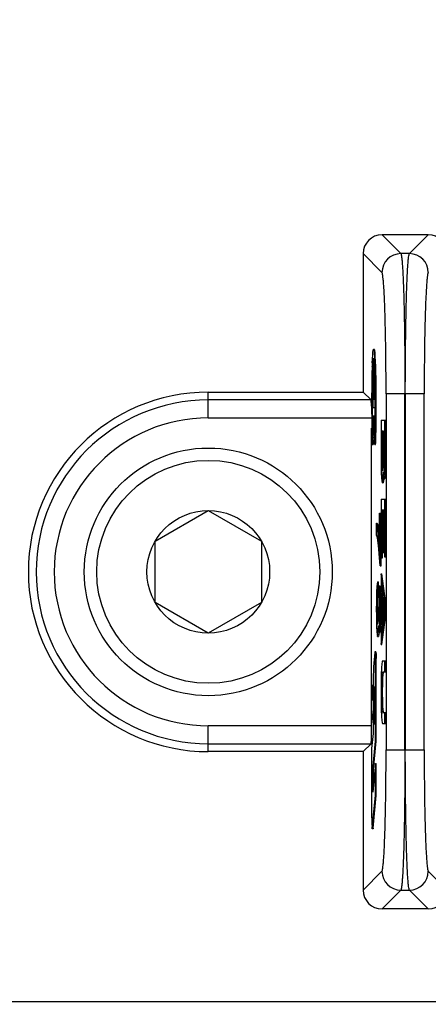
# Model space of a CAD drawing. Header units: inches. Extents: x 0 to 34, y 0 to 22.
# Tile 47 of 55: x 19.834 to 20.061, y 14.812 to 15.359. Entities that reach past the tile are written whole.
import ezdxf

# ---------------------------------------------------------------- set-up
doc = ezdxf.new("R2010")
doc.units = ezdxf.units.IN
doc.header["$LTSCALE"] = 1.87
doc.header["$MEASUREMENT"] = 0
doc.layers.get('0').update_dxf_attribs({"linetype": 'CONTINUOUS'})
doc.layers.add('DIMENSIONS', color=7, linetype='CONTINUOUS')
doc.styles.get("Standard").update_dxf_attribs({"font": 'txt', "width": 0.8})
doc.dimstyles.new('DIMSTYLE_1', dxfattribs={"dimtxt": 0.125, "dimasz": 0.18, "dimexe": 0.125, "dimexo": 0.0625, "dimgap": 0.09, "dimtad": 0, "dimtih": 1, "dimtoh": 1, "dimlfac": 2, "dimzin": 4, "dimdsep": 46, "dimtxsty": 'STANDARD', "dimblk": '_FILLED', "dimblk1": '_FILLED', "dimblk2": '_FILLED', "dimcen": 0.09, "dimadec": 0, "dimazin": 0, "dimtfac": 1, "dimtofl": 0, "dimtmove": 0, "dimatfit": 3, "dimldrblk": '_FILLED', "dimfxl": 1, "dimtolj": 1, "dimtzin": 4, "dimarcsym": 0})

# ---------------------------------------------------------------- blocks, each defined once
blk = doc.blocks.new('*D7')
at = {"layer": 'DIMENSIONS', "color": 2, "linetype": 'CONTINUOUS'}
blk.add_line((20.4866605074, 15.2689173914), (20.4866605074, 16.9108868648), dxfattribs=at)
at = {"layer": 'DIMENSIONS', "color": 2, "linetype": 'CONTINUOUS', "insert": (20.4241605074, 16.9733868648), "char_height": 0.125, "width": 1.625, "attachment_point": 1, "rotation": 90, "line_spacing_factor": 0.9}
blk.add_mtext('2X 80.64{\\Ftxt.shx;\\W1.000000;\\H0.125000; }[3.175]', dxfattribs=at)
blk = doc.blocks.new('_FILLED')
at = {"color": 0, "linetype": 'BYBLOCK'}
blk.add_solid([(0, 0), (-1, 0.1736111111), (-1, -0.1736111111)], dxfattribs=at)

msp = doc.modelspace()

# ---------------------------------------------------------------- linework, layer by layer
at = {"color": 7, "linetype": 'CONTINUOUS'}
for p, q in [((20.0612731, 15.2396270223), (20.0355715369, 15.2396270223)), ((20.0355715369, 15.2396270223), (20.0460380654, 15.2291604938)), ((20.0508065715, 15.2291604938), (20.0612731, 15.2396270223)), ((20.0250869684, 15.2291424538), (20.0250869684, 15.1521270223)), ((20.0355530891, 15.2186763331), (20.0250869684, 15.2291424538)), ((20.0508065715, 15.2291604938), (20.0460380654, 15.2291604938)), ((20.0313528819, 15.1758770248), (20.0308531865, 15.1758770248)), ((20.030158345, 15.1683172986), (20.0303941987, 15.1728399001)), ((20.031222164, 15.1687517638), (20.0308531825, 15.1710763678)), ((20.0314338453, 15.1648034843), (20.0312968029, 15.167635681)), ((20.0320466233, 15.1683452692), (20.0318105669, 15.1728581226)), ((20.0300904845, 15.1664288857), (20.030094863, 15.166561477)), ((20.0302774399, 15.1530770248), (20.0305877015, 15.1621905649)), ((20.0305169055, 15.1665408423), (20.0310166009, 15.1665408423)), ((20.0305877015, 15.1621905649), (20.0305169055, 15.1665408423)), ((20.0305877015, 15.1621905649), (20.0310873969, 15.1621905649)), ((20.0310142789, 15.1665408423), (20.0307429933, 15.1530770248)), ((20.0308397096, 15.1482770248), (20.0311197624, 15.1621759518)), ((20.0311197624, 15.1621759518), (20.0312852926, 15.158942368)), ((20.0315976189, 15.1592947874), (20.0314338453, 15.1648034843)), ((20.0312852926, 15.158942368), (20.031428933, 15.1530770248)), ((19.9390473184, 15.1521270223), (20.0250869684, 15.1521270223)), ((19.9390473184, 15.1377558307), (19.9390473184, 15.1521270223)), ((20.0294642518, 15.1477497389), (20.0250869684, 15.1521270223)), ((20.0302774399, 15.1530770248), (20.0307429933, 15.1530770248)), ((20.031428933, 15.1530770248), (20.0313009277, 15.1530770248)), ((20.0313009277, 15.1530770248), (20.0313009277, 15.1482770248)), ((20.0378286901, 15.1512209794), (20.0378286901, 14.9530366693)), ((20.0590159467, 15.151208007), (20.0378286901, 15.151208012)), ((20.0483132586, 14.9530460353), (20.0483132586, 15.1512080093)), ((20.0485313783, 15.1512080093), (20.0485313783, 14.9530460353)), ((20.0590159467, 14.9530330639), (20.0590159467, 15.1512173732)), ((20.0294642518, 15.1477497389), (19.9390473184, 15.1477497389)), ((20.0300618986, 15.1482770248), (20.0316444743, 15.1482770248)), ((20.0318924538, 15.1495090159), (20.0318967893, 15.1482797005)), ((20.0318967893, 15.1482797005), (20.0318996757, 15.1467857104)), ((20.0300618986, 15.1434770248), (20.0316444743, 15.1434770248)), ((19.9390473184, 15.1377558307), (20.0298012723, 15.1377558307)), ((20.0307694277, 15.1386770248), (20.0300981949, 15.1386770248)), ((20.0307694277, 15.1386770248), (20.0307694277, 15.1280377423)), ((20.031428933, 15.1386770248), (20.0309369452, 15.1386770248)), ((20.0309369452, 15.1280377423), (20.0309369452, 15.1386770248)), ((20.031428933, 15.1386770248), (20.0312316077, 15.1315095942)), ((20.035057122, 15.1365020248), (20.0376507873, 15.1365020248)), ((20.035057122, 15.1365020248), (20.035057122, 15.1151270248)), ((20.0371510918, 15.1151270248), (20.0371510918, 15.1365020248)), ((20.0376507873, 15.1151270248), (20.0376507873, 15.1365020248)), ((20.0298012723, 14.9664982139), (20.0298012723, 15.1320882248)), ((20.0304493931, 15.1320882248), (20.0303417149, 15.1284112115)), ((20.0304493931, 15.1320882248), (20.0309490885, 15.1320882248)), ((20.0305465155, 15.1301676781), (20.0304493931, 15.1320882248)), ((20.0307694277, 15.1280377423), (20.0305465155, 15.1301676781)), ((20.031140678, 15.129872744), (20.0309369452, 15.1280377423)), ((20.0312316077, 15.1315095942), (20.031140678, 15.129872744)), ((20.0360779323, 15.1303145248), (20.0353450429, 15.1303145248)), ((20.0353450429, 15.1156895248), (20.0353450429, 15.1303145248)), ((20.0358447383, 15.1156895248), (20.0358447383, 15.1303145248)), ((20.0360779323, 15.1303145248), (20.0360779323, 15.1156895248)), ((20.0368893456, 15.1303145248), (20.0363135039, 15.1303145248)), ((20.0363135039, 15.1156895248), (20.0363135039, 15.1303145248)), ((20.0368131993, 15.1156895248), (20.0368131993, 15.1303145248)), ((20.0368893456, 15.1303145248), (20.0368893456, 15.1156895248)), ((20.0301801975, 15.1228956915), (20.0302878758, 15.1265727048)), ((20.0305238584, 15.1251215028), (20.0308004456, 15.1231276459)), ((20.0308533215, 15.1230775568), (20.0310837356, 15.1240554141)), ((20.0310837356, 15.1240554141), (20.0312158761, 15.1255836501)), ((20.0314184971, 15.1265727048), (20.0315261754, 15.1228956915)), ((20.0301801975, 15.1228956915), (20.0301748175, 15.1230259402)), ((20.0301801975, 15.1228956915), (20.030679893, 15.1228956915)), ((20.0306854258, 15.1230846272), (20.030679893, 15.1228956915)), ((20.0313528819, 15.1230770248), (20.0308531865, 15.1230770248)), ((20.0315330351, 15.1230620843), (20.0315261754, 15.1228956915)), ((20.0315261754, 15.1228956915), (20.0320258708, 15.1228956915)), ((20.0320258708, 15.1228956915), (20.0320319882, 15.123043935)), ((20.035057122, 15.1151270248), (20.0351094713, 15.1106270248)), ((20.0353450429, 15.1156895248), (20.0358447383, 15.1156895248)), ((20.0353712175, 15.1128770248), (20.0353450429, 15.1156895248)), ((20.0353712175, 15.1128770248), (20.0358709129, 15.1128770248)), ((20.0354497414, 15.1106270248), (20.0353712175, 15.1128770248)), ((20.0358447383, 15.1156895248), (20.0358709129, 15.1128770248)), ((20.0358709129, 15.1128770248), (20.0359494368, 15.1106270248)), ((20.0360517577, 15.1128770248), (20.0359732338, 15.1106270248)), ((20.0360779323, 15.1156895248), (20.0360517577, 15.1128770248)), ((20.0363135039, 15.1156895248), (20.0368131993, 15.1156895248)), ((20.0363396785, 15.1134395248), (20.0363135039, 15.1156895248)), ((20.0363396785, 15.1134395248), (20.036839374, 15.1134395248)), ((20.0363920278, 15.1117520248), (20.0363396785, 15.1134395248)), ((20.036863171, 15.1134395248), (20.0368108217, 15.1117520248)), ((20.0368131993, 15.1156895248), (20.036839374, 15.1134395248)), ((20.036839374, 15.1134395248), (20.0368512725, 15.1130559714)), ((20.0368893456, 15.1156895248), (20.036863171, 15.1134395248)), ((20.0371249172, 15.1123145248), (20.0371510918, 15.1151270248)), ((20.0371510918, 15.1151270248), (20.0376507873, 15.1151270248)), ((20.0376507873, 15.1151270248), (20.0376246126, 15.1123145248)), ((20.0351094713, 15.1106270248), (20.0351879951, 15.1072520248)), ((20.0354497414, 15.1106270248), (20.0359494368, 15.1106270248)), ((20.0355544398, 15.1089395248), (20.0354497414, 15.1106270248)), ((20.0355544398, 15.1089395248), (20.0357638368, 15.1089395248)), ((20.0356591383, 15.1083770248), (20.0355544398, 15.1089395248)), ((20.0357638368, 15.1083770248), (20.0356591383, 15.1083770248)), ((20.0358685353, 15.1089395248), (20.0357638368, 15.1083770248)), ((20.0359732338, 15.1106270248), (20.0358685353, 15.1089395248)), ((20.0359494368, 15.1106270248), (20.0359613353, 15.1104352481)), ((20.0361041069, 15.1050020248), (20.0362088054, 15.1078145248)), ((20.0362088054, 15.1078145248), (20.0362611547, 15.1066895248)), ((20.0363920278, 15.1117520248), (20.0368917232, 15.1117520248)), ((20.0364705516, 15.1106270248), (20.0363920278, 15.1117520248)), ((20.0364705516, 15.1106270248), (20.036653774, 15.1106270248)), ((20.0365490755, 15.1100645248), (20.0364705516, 15.1106270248)), ((20.036653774, 15.1100645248), (20.0365490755, 15.1100645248)), ((20.0367322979, 15.1106270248), (20.036653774, 15.1100645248)), ((20.0368108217, 15.1117520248), (20.0367322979, 15.1106270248)), ((20.0369416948, 15.1066895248), (20.0370463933, 15.1089395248)), ((20.0370463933, 15.1089395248), (20.0371249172, 15.1123145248)), ((20.0370463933, 15.1089395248), (20.0375460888, 15.1089395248)), ((20.0371249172, 15.1123145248), (20.0376246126, 15.1123145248)), ((20.0375460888, 15.1089395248), (20.0374413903, 15.1066895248)), ((20.0376246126, 15.1123145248), (20.0375460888, 15.1089395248)), ((20.0351879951, 15.1072520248), (20.0353188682, 15.1044395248)), ((20.0353188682, 15.1044395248), (20.0354497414, 15.1027520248)), ((20.0354497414, 15.1027520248), (20.0356329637, 15.1016270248)), ((20.0357638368, 15.1016270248), (20.0359470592, 15.1027520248)), ((20.0359470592, 15.1027520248), (20.0361041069, 15.1050020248)), ((20.0359470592, 15.1027520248), (20.0364467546, 15.1027520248)), ((20.0361041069, 15.1050020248), (20.0364182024, 15.1050020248)), ((20.0362611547, 15.1066895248), (20.0364182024, 15.1044395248)), ((20.0364467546, 15.1027520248), (20.0362635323, 15.1016270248)), ((20.0364182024, 15.1044395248), (20.0365490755, 15.1038770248)), ((20.0365253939, 15.1038786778), (20.0364467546, 15.1027520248)), ((20.036653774, 15.1038770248), (20.0367846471, 15.1044395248)), ((20.036653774, 15.1038770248), (20.0371534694, 15.1038770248)), ((20.0367846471, 15.1044395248), (20.0369416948, 15.1066895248)), ((20.0367846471, 15.1044395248), (20.0372843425, 15.1044395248)), ((20.0369416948, 15.1066895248), (20.0374413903, 15.1066895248)), ((20.0372843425, 15.1044395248), (20.0371534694, 15.1038770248)), ((20.0374413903, 15.1066895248), (20.0372843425, 15.1044395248)), ((20.0357638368, 15.1016270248), (20.0362635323, 15.1016270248)), ((20.035057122, 15.0926270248), (20.0376507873, 15.0926270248)), ((20.035057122, 15.0926270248), (20.035057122, 15.0600020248)), ((20.0371510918, 15.0605645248), (20.0371510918, 15.0926270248)), ((20.0376507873, 15.0605645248), (20.0376507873, 15.0926270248)), ((19.9095197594, 15.0691747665), (19.9390473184, 15.0862225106)), ((19.9390473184, 15.0862225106), (19.9685748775, 15.0691747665)), ((20.0359994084, 15.0864395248), (20.0353188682, 15.0864395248)), ((20.0353188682, 15.0600020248), (20.0353188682, 15.0864395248)), ((20.0358185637, 15.0600020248), (20.0358185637, 15.0864395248)), ((20.0359994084, 15.0864395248), (20.0359994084, 15.0628145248)), ((20.0368893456, 15.0864395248), (20.0362611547, 15.0864395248)), ((20.0362611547, 15.0628145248), (20.0362611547, 15.0864395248)), ((20.0367608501, 15.0628145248), (20.0367608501, 15.0864395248)), ((20.0368893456, 15.0864395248), (20.0368893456, 15.0605645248)), ((20.0342718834, 15.0848036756), (20.035033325, 15.0848036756)), ((20.0342718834, 15.0623036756), (20.0342718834, 15.0848036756)), ((20.0345336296, 15.0848036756), (20.0345336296, 15.0555536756)), ((20.035033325, 15.0555536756), (20.035033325, 15.0848036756)), ((20.0324396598, 15.0791786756), (20.0329393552, 15.0791786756)), ((20.0324396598, 15.0724286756), (20.0324396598, 15.0791786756)), ((20.0328584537, 15.0780536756), (20.0324396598, 15.0791786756)), ((20.0328584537, 15.0780536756), (20.0333581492, 15.0780536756)), ((20.0332510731, 15.0752411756), (20.0328584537, 15.0780536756)), ((20.0329393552, 15.0791786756), (20.0333581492, 15.0780536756)), ((20.0332510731, 15.0752411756), (20.0337507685, 15.0752411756)), ((20.0334866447, 15.0729911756), (20.0332510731, 15.0752411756)), ((20.0333581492, 15.0780536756), (20.0337507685, 15.0752411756)), ((20.0337507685, 15.0752411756), (20.0339863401, 15.0729911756)), ((19.9095197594, 15.0350792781), (19.9095197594, 15.0691747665)), ((19.9685748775, 15.0691747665), (19.9685748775, 15.0350792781)), ((20.0324396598, 15.0724286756), (20.0328322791, 15.0713036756)), ((20.0328322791, 15.0713036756), (20.0331463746, 15.0696161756)), ((20.0331463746, 15.0696161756), (20.0334604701, 15.0668036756)), ((20.0334866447, 15.0729911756), (20.0339863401, 15.0729911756)), ((20.0338007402, 15.0696161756), (20.0334866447, 15.0729911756)), ((20.0338007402, 15.0696161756), (20.0343004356, 15.0696161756)), ((20.0342718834, 15.0623036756), (20.0338007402, 15.0696161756)), ((20.0339863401, 15.0729911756), (20.0342718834, 15.0699229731)), ((20.0334604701, 15.0668036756), (20.0338530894, 15.0623036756)), ((20.0338530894, 15.0623036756), (20.034298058, 15.0555536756)), ((20.035057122, 15.0600020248), (20.0358185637, 15.0600020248)), ((20.0359994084, 15.0628145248), (20.0367608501, 15.0628145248)), ((20.0368893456, 15.0605645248), (20.0376507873, 15.0605645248)), ((20.0345336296, 15.0555536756), (20.035033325, 15.0555536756)), ((20.035057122, 15.0510020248), (20.0355568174, 15.0510020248)), ((20.035057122, 15.0510020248), (20.035057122, 15.0448145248)), ((20.0371510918, 15.0346895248), (20.035057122, 15.0510020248)), ((20.0376507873, 15.0346895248), (20.0355568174, 15.0510020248)), ((20.032701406, 15.0437411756), (20.0325705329, 15.0409286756)), ((20.0328322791, 15.0454286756), (20.032701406, 15.0437411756)), ((20.0330155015, 15.0465536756), (20.0328322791, 15.0454286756)), ((20.0331463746, 15.0465536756), (20.03364607, 15.0465536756)), ((20.0331463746, 15.0465536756), (20.0331463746, 15.0398036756)), ((20.03364607, 15.0398036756), (20.03364607, 15.0465536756)), ((20.0339316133, 15.0381161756), (20.0339316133, 15.0443036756)), ((20.0340363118, 15.0443036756), (20.0345360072, 15.0443036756)), ((20.0341671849, 15.0437411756), (20.0340363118, 15.0443036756)), ((20.0341671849, 15.0437411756), (20.0346668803, 15.0437411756)), ((20.0343242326, 15.0414911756), (20.0341671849, 15.0437411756)), ((20.0345360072, 15.0443036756), (20.0346668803, 15.0437411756)), ((20.0346668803, 15.0437411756), (20.034823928, 15.0414911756)), ((20.035057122, 15.0448145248), (20.035685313, 15.0397520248)), ((20.032492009, 15.0375536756), (20.0324396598, 15.0330536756)), ((20.0325705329, 15.0409286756), (20.032492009, 15.0375536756)), ((20.0327537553, 15.0353036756), (20.0328322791, 15.0375536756)), ((20.0328322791, 15.0375536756), (20.0329369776, 15.0392411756)), ((20.0328322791, 15.0375536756), (20.0333319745, 15.0375536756)), ((20.0329369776, 15.0392411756), (20.0330416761, 15.0398036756)), ((20.0329369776, 15.0392411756), (20.033436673, 15.0392411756)), ((20.0331463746, 15.0398036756), (20.03364607, 15.0398036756)), ((20.0333319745, 15.0375536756), (20.0332534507, 15.0353036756)), ((20.033436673, 15.0392411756), (20.0333319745, 15.0375536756)), ((20.0335281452, 15.0397326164), (20.033436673, 15.0392411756)), ((20.0340363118, 15.0381161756), (20.0339316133, 15.0381161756)), ((20.0340363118, 15.0381161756), (20.0341148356, 15.0375536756)), ((20.0341148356, 15.0375536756), (20.0341933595, 15.0364286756)), ((20.0341933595, 15.0364286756), (20.0342457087, 15.0347411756)), ((20.0343242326, 15.0414911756), (20.034823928, 15.0414911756)), ((20.0344289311, 15.0392411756), (20.0343242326, 15.0414911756)), ((20.0344289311, 15.0392411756), (20.0349286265, 15.0392411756)), ((20.034507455, 15.0358661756), (20.0344289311, 15.0392411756)), ((20.034823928, 15.0414911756), (20.0349286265, 15.0392411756)), ((20.0349286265, 15.0392411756), (20.0350071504, 15.0358661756)), ((20.035685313, 15.0397520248), (20.035685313, 15.0228770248)), ((20.0359470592, 15.0240020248), (20.0359470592, 15.0380645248)), ((20.0359470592, 15.0380645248), (20.0367846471, 15.0313145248)), ((19.9390473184, 15.018031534), (19.9095197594, 15.0350792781)), ((19.9685748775, 15.0350792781), (19.9390473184, 15.018031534)), ((20.0324396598, 15.0296786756), (20.0324396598, 15.0330536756)), ((20.0327275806, 15.0324911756), (20.0327537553, 15.0353036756)), ((20.0327275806, 15.0324911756), (20.033227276, 15.0324911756)), ((20.0327275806, 15.0324911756), (20.0327275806, 15.0302411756)), ((20.0327537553, 15.0353036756), (20.0332534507, 15.0353036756)), ((20.0332534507, 15.0353036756), (20.033227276, 15.0324911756)), ((20.033227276, 15.0302411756), (20.033227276, 15.0324911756)), ((20.0334604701, 15.0302411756), (20.0334604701, 15.0324911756)), ((20.0336960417, 15.0324911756), (20.0341957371, 15.0324911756)), ((20.0336960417, 15.0324911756), (20.0336960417, 15.0302411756)), ((20.0341957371, 15.0302411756), (20.0341957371, 15.0324911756)), ((20.0342457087, 15.0347411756), (20.0342718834, 15.0324911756)), ((20.0342718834, 15.0302411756), (20.0342718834, 15.0324911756)), ((20.034507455, 15.0358661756), (20.0350071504, 15.0358661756)), ((20.0345336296, 15.0330536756), (20.034507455, 15.0358661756)), ((20.0345336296, 15.0330536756), (20.035033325, 15.0330536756)), ((20.0345336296, 15.0330536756), (20.0345336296, 15.0296786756)), ((20.0350071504, 15.0358661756), (20.035033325, 15.0330536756)), ((20.035033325, 15.0296786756), (20.035033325, 15.0330536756)), ((20.0367846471, 15.0313145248), (20.0359470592, 15.0240020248)), ((20.0364467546, 15.0283645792), (20.0364467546, 15.0340375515)), ((20.0371510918, 15.0346895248), (20.0376507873, 15.0346895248)), ((20.0371510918, 15.0279395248), (20.0371510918, 15.0346895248)), ((20.0376507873, 15.0279395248), (20.0376507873, 15.0346895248)), ((20.0324396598, 15.0296786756), (20.032492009, 15.0251786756)), ((20.032492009, 15.0251786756), (20.0325705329, 15.0218036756)), ((20.0327275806, 15.0302411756), (20.033227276, 15.0302411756)), ((20.0327537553, 15.0274286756), (20.0327275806, 15.0302411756)), ((20.0327537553, 15.0274286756), (20.0332534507, 15.0274286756)), ((20.0328322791, 15.0251786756), (20.0327537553, 15.0274286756)), ((20.0328322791, 15.0251786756), (20.0333319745, 15.0251786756)), ((20.0329369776, 15.0234911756), (20.0328322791, 15.0251786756)), ((20.033227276, 15.0302411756), (20.0332534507, 15.0274286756)), ((20.0333557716, 15.0251786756), (20.0332510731, 15.0234911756)), ((20.0332534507, 15.0274286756), (20.0333319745, 15.0251786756)), ((20.0333319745, 15.0251786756), (20.0333438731, 15.0249868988)), ((20.0334342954, 15.0274286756), (20.0333557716, 15.0251786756)), ((20.0334604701, 15.0302411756), (20.0334342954, 15.0274286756)), ((20.0336960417, 15.0302411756), (20.0341957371, 15.0302411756)), ((20.0337222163, 15.0279911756), (20.0336960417, 15.0302411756)), ((20.0337222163, 15.0279911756), (20.0342219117, 15.0279911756)), ((20.0337745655, 15.0263036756), (20.0337222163, 15.0279911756)), ((20.0337745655, 15.0263036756), (20.0342742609, 15.0263036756)), ((20.0338530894, 15.0251786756), (20.0337745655, 15.0263036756)), ((20.0338530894, 15.0251786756), (20.0340363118, 15.0251786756)), ((20.0339316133, 15.0246161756), (20.0338530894, 15.0251786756)), ((20.0341148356, 15.0251786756), (20.0340363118, 15.0246161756)), ((20.0341933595, 15.0263036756), (20.0341148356, 15.0251786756)), ((20.0342457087, 15.0279911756), (20.0341933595, 15.0263036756)), ((20.0341957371, 15.0302411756), (20.0342219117, 15.0279911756)), ((20.0342219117, 15.0279911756), (20.0342338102, 15.0276076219)), ((20.0342718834, 15.0302411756), (20.0342457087, 15.0279911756)), ((20.0344289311, 15.0234911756), (20.034507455, 15.0268661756)), ((20.034507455, 15.0268661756), (20.0345336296, 15.0296786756)), ((20.034507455, 15.0268661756), (20.0350071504, 15.0268661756)), ((20.0345336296, 15.0296786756), (20.035033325, 15.0296786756)), ((20.0350071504, 15.0268661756), (20.0349286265, 15.0234911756)), ((20.035033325, 15.0296786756), (20.0350071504, 15.0268661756)), ((20.035057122, 15.0116270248), (20.0371510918, 15.0279395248)), ((20.0355568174, 15.0116270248), (20.0376507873, 15.0279395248)), ((20.0371510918, 15.0279395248), (20.0376507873, 15.0279395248)), ((20.0325705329, 15.0218036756), (20.032701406, 15.0189911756)), ((20.0329369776, 15.0234911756), (20.0331463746, 15.0234911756)), ((20.0330416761, 15.0229286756), (20.0329369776, 15.0234911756)), ((20.0330416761, 15.0229286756), (20.0331463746, 15.0229286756)), ((20.0332510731, 15.0234911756), (20.0331463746, 15.0229286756)), ((20.0334866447, 15.0195536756), (20.0335913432, 15.0223661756)), ((20.0335913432, 15.0223661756), (20.0336436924, 15.0212411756)), ((20.0336436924, 15.0212411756), (20.0338007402, 15.0189911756)), ((20.0339316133, 15.0246161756), (20.0340363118, 15.0246161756)), ((20.0341671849, 15.0189911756), (20.0343242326, 15.0212411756)), ((20.0343242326, 15.0212411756), (20.0344289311, 15.0234911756)), ((20.0343242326, 15.0212411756), (20.034823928, 15.0212411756)), ((20.0344289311, 15.0234911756), (20.0349286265, 15.0234911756)), ((20.034823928, 15.0212411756), (20.0346668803, 15.0189911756)), ((20.0349286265, 15.0234911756), (20.034823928, 15.0212411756)), ((20.035685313, 15.0228770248), (20.035057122, 15.0178145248)), ((20.032701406, 15.0189911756), (20.0328322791, 15.0173036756)), ((20.0328322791, 15.0173036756), (20.0330155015, 15.0161786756)), ((20.0331463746, 15.0161786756), (20.0333295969, 15.0173036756)), ((20.0331463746, 15.0161786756), (20.03364607, 15.0161786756)), ((20.0333295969, 15.0173036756), (20.0334866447, 15.0195536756)), ((20.0333295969, 15.0173036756), (20.0338292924, 15.0173036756)), ((20.0334866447, 15.0195536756), (20.0338007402, 15.0195536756)), ((20.0338292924, 15.0173036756), (20.03364607, 15.0161786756)), ((20.0338007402, 15.0189911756), (20.0339316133, 15.0184286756)), ((20.0339084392, 15.018437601), (20.0338292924, 15.0173036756)), ((20.0340363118, 15.0184286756), (20.0341671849, 15.0189911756)), ((20.0340363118, 15.0184286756), (20.0345360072, 15.0184286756)), ((20.0341671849, 15.0189911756), (20.0346668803, 15.0189911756)), ((20.0346668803, 15.0189911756), (20.0345360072, 15.0184286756)), ((20.035057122, 15.0178145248), (20.035057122, 15.0116270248)), ((20.035057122, 15.0116270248), (20.0355568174, 15.0116270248)), ((20.0315654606, 15.007228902), (20.0308082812, 14.9993322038)), ((20.0315986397, 15.0075044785), (20.0315654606, 15.007228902)), ((20.0316551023, 15.0076801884), (20.0315986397, 15.0075044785)), ((20.0321545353, 15.0076804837), (20.0316548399, 15.0076804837)), ((20.0321547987, 15.0076801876), (20.0323178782, 15.0060364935)), ((20.0323178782, 15.0060364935), (20.0323822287, 15.0038672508)), ((20.0308082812, 14.9993322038), (20.030636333, 14.9922957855)), ((20.0319161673, 15.0001924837), (20.0324158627, 15.0001924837)), ((20.0319161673, 14.9578892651), (20.0319161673, 15.0001924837)), ((20.0324158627, 14.9578892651), (20.0324158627, 15.0001924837)), ((20.0353188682, 14.9986895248), (20.0351618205, 14.9947520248)), ((20.0355020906, 15.0009395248), (20.0353188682, 14.9986895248)), ((20.035685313, 15.0020645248), (20.0355020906, 15.0009395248)), ((20.0358685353, 15.0026270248), (20.035685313, 15.0020645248)), ((20.0358685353, 15.0026270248), (20.0376507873, 15.0026270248)), ((20.0371510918, 14.9964395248), (20.0371510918, 15.0026270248)), ((20.0376507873, 14.9964395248), (20.0376507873, 15.0026270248)), ((20.0351618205, 14.9947520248), (20.0350832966, 14.9913770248)), ((20.0353450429, 14.9908145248), (20.0354235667, 14.9930645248)), ((20.0354235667, 14.9930645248), (20.0355282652, 14.9947520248)), ((20.0354235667, 14.9930645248), (20.0359232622, 14.9930645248)), ((20.0355282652, 14.9947520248), (20.0356591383, 14.9958770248)), ((20.0355282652, 14.9947520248), (20.0360279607, 14.9947520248)), ((20.0356591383, 14.9958770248), (20.0358423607, 14.9964395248)), ((20.0356591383, 14.9958770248), (20.0361588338, 14.9958770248)), ((20.0358423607, 14.9964395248), (20.0376507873, 14.9964395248)), ((20.0359232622, 14.9930645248), (20.0358447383, 14.9908145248)), ((20.0360279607, 14.9947520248), (20.0359232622, 14.9930645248)), ((20.0361588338, 14.9958770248), (20.0360279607, 14.9947520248)), ((20.0362941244, 14.9962923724), (20.0361588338, 14.9958770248)), ((20.0298221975, 14.9890482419), (20.0303218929, 14.9890482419)), ((20.0298221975, 14.9890482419), (20.0298221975, 14.9757013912)), ((20.030636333, 14.9805575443), (20.0298221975, 14.9890482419)), ((20.030636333, 14.9857689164), (20.0303218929, 14.9890482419)), ((20.030636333, 14.9922957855), (20.030636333, 14.9805575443)), ((20.0311187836, 14.9850231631), (20.0314337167, 14.9883076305)), ((20.0314337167, 14.9883076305), (20.0314337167, 14.9705826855)), ((20.0350832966, 14.9913770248), (20.035057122, 14.9874395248)), ((20.035057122, 14.9874395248), (20.035057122, 14.9829395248)), ((20.0353188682, 14.9880020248), (20.0353450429, 14.9908145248)), ((20.0353188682, 14.9880020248), (20.0358185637, 14.9880020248)), ((20.0353188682, 14.9823770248), (20.0353188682, 14.9880020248)), ((20.0353450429, 14.9908145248), (20.0358447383, 14.9908145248)), ((20.0358447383, 14.9908145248), (20.0358185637, 14.9880020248)), ((20.0358185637, 14.9823770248), (20.0358185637, 14.9880020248)), ((20.0311187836, 14.9850231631), (20.0314337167, 14.9850231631)), ((20.0311187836, 14.9672982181), (20.0311187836, 14.9850231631)), ((20.035057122, 14.9829395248), (20.0350832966, 14.9790020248)), ((20.0353188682, 14.9823770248), (20.0358185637, 14.9823770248)), ((20.0353450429, 14.9795645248), (20.0353188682, 14.9823770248)), ((20.0358185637, 14.9823770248), (20.0358447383, 14.9795645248)), ((20.0350832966, 14.9790020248), (20.0351618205, 14.9756270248)), ((20.0353450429, 14.9795645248), (20.0358447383, 14.9795645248)), ((20.0354235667, 14.9773145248), (20.0353450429, 14.9795645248)), ((20.0354235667, 14.9773145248), (20.0359232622, 14.9773145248)), ((20.0355282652, 14.9756270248), (20.0354235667, 14.9773145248)), ((20.0358447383, 14.9795645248), (20.0359232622, 14.9773145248)), ((20.0359232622, 14.9773145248), (20.0360279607, 14.9756270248)), ((20.0298221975, 14.9757013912), (20.030636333, 14.9672106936)), ((20.0314337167, 14.9705826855), (20.0311187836, 14.9672982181)), ((20.0351618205, 14.9756270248), (20.0353188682, 14.9716895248)), ((20.0353188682, 14.9716895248), (20.0355020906, 14.9694395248)), ((20.0355282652, 14.9756270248), (20.0360279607, 14.9756270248)), ((20.0356591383, 14.9745020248), (20.0355282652, 14.9756270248)), ((20.0356591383, 14.9745020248), (20.0361588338, 14.9745020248)), ((20.0358423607, 14.9739395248), (20.0356591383, 14.9745020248)), ((20.0358423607, 14.9739395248), (20.0376507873, 14.9739395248)), ((20.0360279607, 14.9756270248), (20.0361588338, 14.9745020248)), ((20.0361588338, 14.9745020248), (20.0362941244, 14.9740866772)), ((20.0371510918, 14.9677520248), (20.0371510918, 14.9739395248)), ((20.0376507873, 14.9677520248), (20.0376507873, 14.9739395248)), ((20.0298012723, 14.9664982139), (19.9390473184, 14.9664982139)), ((19.9390473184, 14.9521270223), (19.9390473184, 14.9664982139)), ((20.030636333, 14.9672106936), (20.030636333, 14.9622666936)), ((20.0355020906, 14.9694395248), (20.035685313, 14.9683145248)), ((20.035685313, 14.9683145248), (20.0358685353, 14.9677520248)), ((20.0358685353, 14.9677520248), (20.0376507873, 14.9677520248)), ((20.030636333, 14.9622666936), (20.0298221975, 14.953775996)), ((19.9390473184, 14.9565043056), (20.0294642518, 14.9565043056)), ((20.0250869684, 14.9521270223), (20.0294642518, 14.9565043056)), ((20.0304034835, 14.9421133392), (20.0319161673, 14.9578892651)), ((20.030903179, 14.9421133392), (20.0324158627, 14.9578892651)), ((20.0319161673, 14.9578892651), (20.0324158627, 14.9578892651)), ((20.0250869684, 14.9521270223), (19.9390473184, 14.9521270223)), ((20.0250869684, 14.9521270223), (20.0250869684, 14.8751115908)), ((20.0298221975, 14.953775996), (20.0298221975, 14.916573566)), ((20.0378286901, 14.9530460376), (20.0590159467, 14.9530460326)), ((20.0319161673, 14.945425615), (20.0304034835, 14.9296496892)), ((20.0319161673, 14.945425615), (20.0324158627, 14.945425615)), ((20.0319161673, 14.92770067), (20.0319161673, 14.945425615)), ((20.0324158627, 14.92770067), (20.0324158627, 14.945425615)), ((20.0304034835, 14.9421133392), (20.030903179, 14.9421133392)), ((20.0304034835, 14.9296496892), (20.0304034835, 14.9421133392)), ((20.030903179, 14.9348610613), (20.030903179, 14.9421133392)), ((20.0301734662, 14.9095258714), (20.0319161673, 14.92770067)), ((20.0306731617, 14.9095258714), (20.0324158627, 14.92770067)), ((20.0319161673, 14.92770067), (20.0324158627, 14.92770067)), ((20.0298558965, 14.9128923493), (20.0300743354, 14.909078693)), ((20.0300836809, 14.9090738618), (20.0301734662, 14.9095258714)), ((20.0305836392, 14.909073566), (20.0300839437, 14.909073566)), ((20.0301734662, 14.9095258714), (20.0306731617, 14.9095258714)), ((20.0306731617, 14.9095258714), (20.0305833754, 14.9090738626)), ((20.0250869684, 14.8751115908), (20.0355530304, 14.8855776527)), ((20.061291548, 14.8855777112), (20.0717576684, 14.8751115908)), ((20.0460380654, 14.8750935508), (20.0355715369, 14.8646270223)), ((20.0460380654, 14.8750935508), (20.0508065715, 14.8750935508)), ((20.0612731, 14.8646270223), (20.0508065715, 14.8750935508)), ((20.0612731, 14.8646270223), (20.0355715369, 14.8646270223))]:
    msp.add_line(p, q, dxfattribs=at)
at = {"color": 40, "linetype": 'CONTINUOUS'}
msp.add_line((21.1539370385, 14.8129852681), (19.8252287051, 14.8129852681), dxfattribs=at)
at = {"color": 7, "linetype": 'CONTINUOUS'}
for radius in [0.0688976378, 0.062007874, 0.0340954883]:
    msp.add_circle((19.9390473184, 15.0521270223), radius, dxfattribs=at)
for centre, radius, start, end in [((20.0460534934, 15.2186604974), 0.0105000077, 90.0841865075, 179.9158142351), ((20.0507911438, 15.2186604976), 0.0105000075, 0.0841856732, 89.9158152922), ((20.3173719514, 15.1570539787), 0.2874343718, 177.754249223, 178.1044754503), ((20.1468330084, 15.1607278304), 0.1166281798, 176.5961811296, 177.2483745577), ((20.1432357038, 15.160957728), 0.1125247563, 176.5857345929, 177.1483038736), ((20.1012020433, 15.1634956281), 0.0704145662, 175.7032673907, 176.6102140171), ((19.9664262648, 15.1638821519), 0.0649786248, 3.6658318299, 4.2978753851), ((19.9457115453, 15.1625304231), 0.0857373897, 3.4137132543, 3.6822192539), ((19.7359848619, 15.1567581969), 0.2957891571, 1.8770031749, 2.1867618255), ((19.6887358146, 15.1550740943), 0.3435672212, 1.5564178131, 2.2137488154), ((20.5812120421, 15.1497507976), 0.551377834, 178.705307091, 178.9551775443), ((20.4940891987, 15.1517278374), 0.4642325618, 178.4392210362, 178.7062966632), ((20.4043862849, 15.154185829), 0.3744959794, 178.1265473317, 178.4413337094), ((20.3732711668, 15.1519603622), 0.3432407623, 178.1318686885, 178.7710080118), ((20.2712405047, 15.1552763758), 0.2411562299, 177.73069795, 178.1290476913), ((20.2036545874, 15.1579678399), 0.1735167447, 177.2387969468, 177.7350538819), ((20.2273098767, 15.1551704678), 0.197137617, 177.6046898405, 177.9855578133), ((19.5929427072, 15.1522150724), 0.438903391, 0.9936262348, 1.8581371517), ((19.5104477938, 15.1503223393), 0.5219185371, 1.0452121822, 1.5462601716), ((20.7206183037, 15.1473271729), 0.6908051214, 178.9650303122, 179.3819397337), ((20.5308548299, 15.1483591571), 0.500865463, 178.7457873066, 179.2406306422), ((20.4354980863, 15.1490747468), 0.4054170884, 178.5796591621, 179.0554662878), ((20.3074140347, 15.1523676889), 0.2772907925, 177.9886008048, 178.6038551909), ((19.5041359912, 15.1478907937), 0.5275848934, 0.7685047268, 1.2385714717), ((19.3681392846, 15.1477178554), 0.6637512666, 0.6115258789, 1.0452621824), ((19.3427389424, 15.1473429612), 0.6896538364, 0.6211432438, 1.038536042), ((19.9390473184, 15.0521270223), 0.1, 90, 270), ((20.8442824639, 15.1460672), 0.8144758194, 179.5053539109, 179.7596424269), ((20.7977462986, 15.1464538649), 0.7679380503, 179.3788598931, 179.5042272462), ((20.696236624, 15.1461742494), 0.6662620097, 179.4380194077, 179.6401121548), ((20.6443730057, 15.1466859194), 0.6143958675, 179.2249056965, 179.4382948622), ((20.591835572, 15.1464467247), 0.5617766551, 179.0503133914, 179.8133267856), ((19.420851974, 15.146730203), 0.6108769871, 0.5960512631, 0.7725787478), ((19.3694650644, 15.1462036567), 0.6622665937, 0.3568059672, 0.5953545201), ((19.2560545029, 15.1463748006), 0.7758440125, 0.4287815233, 0.622359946), ((19.2094641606, 15.1460234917), 0.8224356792, 0.2428231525, 0.4289651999), ((19.2649255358, 15.1464582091), 0.767472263, 0.4952929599, 0.6242146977), ((19.2181405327, 15.1460689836), 0.8142588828, 0.2431250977, 0.4942222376), ((19.9390473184, 15.0521270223), 0.0956227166, 90, 270), ((20.885111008, 15.1458756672), 0.855304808, 179.758285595, 180.122304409), ((20.7472016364, 15.1458773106), 0.7172279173, 179.83472268, 180.219701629), ((20.7349697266, 15.1459229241), 0.7049959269, 179.6394595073, 179.8355621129), ((20.7479189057, 15.1458773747), 0.7174454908, 179.8081058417, 180.1917456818), ((19.3282272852, 15.1459306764), 0.7035052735, 0.1915610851, 0.3581229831), ((19.3145738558, 15.1458779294), 0.7171588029, 359.807752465, 0.1921281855), ((19.1763728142, 15.1458724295), 0.8555273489, 359.8390016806, 0.0611636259), ((19.178923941, 15.1458840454), 0.8534759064, 0.0613853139, 0.2443689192), ((19.1753557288, 15.1458727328), 0.8570441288, 359.8807068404, 0.0618860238), ((20.8729267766, 15.1458417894), 0.8431205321, 180.1217696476, 180.3049455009), ((20.8424662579, 15.1456719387), 0.8126595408, 180.3044005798, 180.4934135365), ((20.7273875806, 15.1457949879), 0.6974136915, 180.2191803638, 180.4168649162), ((20.6838293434, 15.1454702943), 0.653854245, 180.4161838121, 180.6209369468), ((20.636094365, 15.1456595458), 0.6060363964, 180.2063399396, 180.660154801), ((19.3742153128, 15.1455019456), 0.6575160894, 359.404193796, 359.5808528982), ((19.3326806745, 15.145807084), 0.6990518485, 359.5807474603, 359.8085794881), ((19.2068938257, 15.1457618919), 0.8250061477, 359.5071056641, 359.8407222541), ((19.2043232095, 15.1457822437), 0.8280765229, 359.5110908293, 359.8827948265), ((19.9390473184, 15.0521270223), 0.0856288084, 90, 270), ((20.7866505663, 15.1451833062), 0.756841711, 180.4928114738, 180.689693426), ((20.7179194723, 15.1443519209), 0.688105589, 180.6893603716, 180.8996687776), ((20.6269273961, 15.1448498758), 0.5969489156, 180.6205793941, 180.8386372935), ((20.5342461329, 15.143458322), 0.5042572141, 180.8346741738, 181.3188073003), ((20.6310655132, 15.1448981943), 0.6005876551, 180.5940649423, 180.8368226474), ((20.5142396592, 15.1430693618), 0.483747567, 180.8223230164, 181.301111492), ((19.6019576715, 15.1420400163), 0.4297471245, 358.3857588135, 359.2056816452), ((19.4314828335, 15.1448934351), 0.6002453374, 359.1589237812, 359.4054324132), ((19.3682865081, 15.1440391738), 0.6636039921, 358.8867956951, 359.3154647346), ((19.2751293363, 15.145183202), 0.7567681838, 359.3131186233, 359.5064750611), ((19.394428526, 15.1436369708), 0.6379587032, 358.878727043, 359.3246758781), ((19.2749395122, 15.1451906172), 0.7574577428, 359.3136927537, 359.5102616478), ((20.6398276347, 15.1431161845), 0.6100039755, 180.898783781, 181.1284620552), ((20.5504552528, 15.1413460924), 0.5206140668, 181.1274011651, 181.379593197), ((20.404220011, 15.1405714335), 0.374199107, 181.3351129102, 181.6255109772), ((20.3295768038, 15.1384408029), 0.2995254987, 181.6231407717, 181.9601193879), ((19.7285331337, 15.1385497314), 0.3031235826, 358.0758191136, 358.3712529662), ((19.5389224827, 15.1407774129), 0.492936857, 358.3662414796, 358.8805253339), ((19.5094602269, 15.1413974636), 0.5229052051, 358.6258899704, 358.8774190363), ((20.4633226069, 15.1392423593), 0.4334560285, 181.3788916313, 181.6590532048), ((20.3791988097, 15.1367929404), 0.3492965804, 181.6569455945, 181.9807275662), ((20.1755201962, 15.1344128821), 0.1453024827, 182.3672565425, 182.8682411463), ((20.1291616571, 15.1320761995), 0.0988850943, 182.860126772, 183.4953200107), ((20.0915289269, 15.1297601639), 0.0611811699, 183.4790510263, 184.3482496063), ((19.8034385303, 15.1360016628), 0.2281748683, 357.6316700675, 358.0837376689), ((19.7622788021, 15.1340260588), 0.2694773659, 357.6682163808, 358.02445232), ((19.6814317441, 15.1368250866), 0.3503728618, 358.0227638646, 358.3478764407), ((19.7631908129, 15.1340110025), 0.2690647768, 357.6639796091, 358.0250711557), ((19.6817996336, 15.1368292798), 0.3505047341, 358.0231609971, 358.3484592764), ((19.5967935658, 15.1392967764), 0.4355466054, 358.3462852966, 358.6266517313), ((19.8641994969, 15.0006067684), 0.1682143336, 0.5151382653, 1.1106281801), ((19.82457278, 15.0002031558), 0.207843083, 359.9970580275, 0.5281836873), ((20.2275164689, 14.9165425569), 0.1976942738, 179.9910129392, 181.0579637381), ((20.0460534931, 14.885593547), 0.0105000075, 180.0841856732, 269.9158152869), ((20.0507911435, 14.8855935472), 0.0105000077, 270.0841865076, 359.9158142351)]:
    msp.add_arc(centre, radius, start, end, dxfattribs=at)
for centre, major_axis, ratio, start_param, end_param in [((20.0355843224, 15.2291296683), (0.0074272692, -0.0074272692), 0.998782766, 2.3568034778, 3.9263818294), ((20.0612603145, 15.2291296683), (0.0074272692, 0.0074272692), 0.998782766, -0.7847891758, 0.7847891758), ((20.0294520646, 15.1377558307), (-0, 0.01), 0.0349207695, -0.8545314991, -0.034906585), ((20.0294520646, 14.9664982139), (0, 0.01), 0.0349207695, 3.1764992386, 4.7123889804), ((20.0355843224, 14.8751243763), (0.0074272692, 0.0074272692), 0.998782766, 2.3568034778, 3.9263818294), ((20.0612603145, 14.8751243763), (-0.0074272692, 0.0074272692), 0.998782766, 2.3568034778, 3.9263818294)]:
    msp.add_ellipse(centre, major_axis=major_axis, ratio=ratio, start_param=start_param, end_param=end_param, dxfattribs=at)
for points, knots in [([(20.0460380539, 15.2291604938), (20.0461820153, 15.2289941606), (20.0463081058, 15.2282937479), (20.046539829, 15.2269935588), (20.0467294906, 15.224946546), (20.0469394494, 15.2222480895), (20.0471343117, 15.2188853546), (20.0474033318, 15.2131949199), (20.0476892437, 15.2047269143), (20.0479595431, 15.1931741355), (20.0481610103, 15.1800772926), (20.0482853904, 15.1659155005), (20.0483132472, 15.1561709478), (20.0483132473, 15.1512080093)], [0, 0, 0, 0, 0.0084550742, 0.0257550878, 0.0519390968, 0.0868111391, 0.1300489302, 0.1812990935, 0.3058126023, 0.4556655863, 0.6254646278, 0.8092470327, 1, 1, 1, 1]), ([(20.0485313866, 15.1512080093), (20.0485313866, 15.1561732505), (20.0485592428, 15.1659180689), (20.048683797, 15.180085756), (20.0488851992, 15.1931890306), (20.0491558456, 15.2047446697), (20.0494420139, 15.2132079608), (20.0497106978, 15.2188902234), (20.049905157, 15.2222497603), (20.0501153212, 15.2249472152), (20.0503048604, 15.2269940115), (20.0505365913, 15.2282942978), (20.0506628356, 15.2289944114), (20.05080658, 15.2291604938)], [0, 0, 0, 0, 0.1908414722, 0.3745455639, 0.5445610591, 0.6945230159, 0.8188212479, 0.8699970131, 0.9132101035, 0.9480577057, 0.9742527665, 0.9915576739, 1, 1, 1, 1]), ([(20.0378286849, 15.1512209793), (20.037828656, 15.1555162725), (20.0378007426, 15.1639498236), (20.0376762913, 15.1762060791), (20.0374747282, 15.1875402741), (20.0372044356, 15.1975377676), (20.036918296, 15.2048654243), (20.036649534, 15.2097888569), (20.0364540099, 15.2126986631), (20.0362457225, 15.2150326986), (20.0360517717, 15.2168057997), (20.0358278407, 15.2179288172), (20.0356904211, 15.2185395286), (20.0355530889, 15.2186761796)], [0, 0, 0, 0, 0.1907019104, 0.3744301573, 0.5441768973, 0.6939849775, 0.818466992, 0.8697093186, 0.9129469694, 0.9478295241, 0.97404053, 0.991398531, 1, 1, 1, 1]), ([(20.0612916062, 15.2186765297), (20.0611544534, 15.2185401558), (20.0610169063, 15.2179297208), (20.0607929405, 15.216806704), (20.0605991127, 15.2150337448), (20.0603906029, 15.2127005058), (20.0601954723, 15.2097933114), (20.0599270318, 15.2048766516), (20.0596406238, 15.1975525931), (20.0593699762, 15.1875519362), (20.0591684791, 15.1762113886), (20.0590438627, 15.1639492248), (20.0590159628, 15.1555149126), (20.059015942, 15.1512173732)], [0, 0, 0, 0, 0.0085866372, 0.0259478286, 0.0521686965, 0.0870260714, 0.1302386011, 0.1814066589, 0.3056742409, 0.4555927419, 0.6255581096, 0.8092095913, 1, 1, 1, 1]), ([(20.0303941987, 15.1728399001), (20.0304256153, 15.1732788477), (20.030486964, 15.1740187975), (20.0305903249, 15.1750224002), (20.0306958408, 15.1755097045), (20.0307776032, 15.1758767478), (20.0308531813, 15.1758767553)], [0, 0, 0, 0, 0.4267814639, 0.7367438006, 0.926704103, 1, 1, 1, 1]), ([(20.0308531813, 15.1758767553), (20.03090673, 15.1758767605), (20.0309878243, 15.1756440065), (20.0310634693, 15.1753048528), (20.0311556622, 15.1746422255), (20.031285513, 15.1733313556), (20.0314304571, 15.1710896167), (20.0315160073, 15.1691574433), (20.0315586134, 15.1680446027)], [0, 0, 0, 0, 0.0203411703, 0.0703204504, 0.1515129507, 0.2636923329, 0.5769629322, 1, 1, 1, 1]), ([(20.0318105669, 15.1728581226), (20.0317792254, 15.1732944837), (20.031718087, 15.1740300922), (20.0316148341, 15.1750275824), (20.0315099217, 15.1755122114), (20.0314280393, 15.1758767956), (20.0313528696, 15.1758767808)], [0, 0, 0, 0, 0.426784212, 0.7367269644, 0.9266690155, 1, 1, 1, 1]), ([(20.0308531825, 15.1710763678), (20.0307708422, 15.1710763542), (20.0307083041, 15.1706498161), (20.0305919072, 15.1701139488), (20.0305009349, 15.1689758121), (20.030440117, 15.1681455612), (20.0304105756, 15.1676523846)], [0, 0, 0, 0, 0.071151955, 0.2620053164, 0.5730722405, 1, 1, 1, 1]), ([(20.0308004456, 15.1231276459), (20.0308075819, 15.1231140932), (20.0308198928, 15.1230922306), (20.0308435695, 15.1230775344), (20.0308533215, 15.1230775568)], [0, 0, 0, 0, 0.6109910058, 1, 1, 1, 1]), ([(20.0313720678, 15.1230841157), (20.0313691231, 15.1230820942), (20.0313630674, 15.1230788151), (20.0313562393, 15.123077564), (20.0313530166, 15.1230775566)], [0, 0, 0, 0, 0.5256858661, 1, 1, 1, 1]), ([(20.0319161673, 15.0001924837), (20.0319161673, 15.0011471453), (20.0319079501, 15.0025346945), (20.0318745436, 15.0042953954), (20.0318466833, 15.0054227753), (20.0318003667, 15.0063206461), (20.031780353, 15.0070561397), (20.0317001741, 15.0073860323), (20.0317063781, 15.0076801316), (20.0316551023, 15.0076801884)], [0, 0, 0, 0, 0.3817495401, 0.5543010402, 0.7054782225, 0.8296430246, 0.9222132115, 0.9794958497, 1, 1, 1, 1]), ([(20.0355530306, 14.8855775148), (20.0356901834, 14.8857138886), (20.0358277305, 14.8863243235), (20.0360516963, 14.8874473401), (20.0362455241, 14.8892202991), (20.0364540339, 14.8915535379), (20.0366491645, 14.8944607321), (20.036917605, 14.8993773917), (20.0372040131, 14.9067014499), (20.0374746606, 14.9167021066), (20.0376761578, 14.9280426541), (20.0378007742, 14.9403048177), (20.0378286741, 14.9487391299), (20.0378286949, 14.9530366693)], [0, 0, 0, 0, 0.0085866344, 0.0259478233, 0.0521686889, 0.087026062, 0.1302385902, 0.181406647, 0.3056742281, 0.45559273, 0.6255581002, 0.8092095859, 1, 1, 1, 1]), ([(20.0483132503, 14.9530460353), (20.0483132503, 14.948080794), (20.0482853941, 14.9383359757), (20.0481608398, 14.9241682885), (20.0479594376, 14.911065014), (20.0476887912, 14.8995093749), (20.0474026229, 14.8910460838), (20.047133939, 14.8853638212), (20.0469394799, 14.8820042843), (20.0467293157, 14.8793068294), (20.0465397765, 14.877260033), (20.0463080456, 14.8759597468), (20.0461818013, 14.8752596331), (20.0460380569, 14.8750935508)], [0, 0, 0, 0, 0.1908414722, 0.3745455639, 0.5445610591, 0.6945230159, 0.8188212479, 0.8699970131, 0.9132101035, 0.9480577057, 0.9742527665, 0.9915576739, 1, 1, 1, 1]), ([(20.050806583, 14.8750935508), (20.0506626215, 14.8752598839), (20.050536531, 14.8759602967), (20.0503048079, 14.8772604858), (20.0501151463, 14.8793074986), (20.0499051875, 14.8820059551), (20.0497103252, 14.88536869), (20.0494413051, 14.8910591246), (20.0491553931, 14.8995271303), (20.0488850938, 14.9110799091), (20.0486836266, 14.924176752), (20.0485592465, 14.9383385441), (20.0485313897, 14.9480830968), (20.0485313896, 14.9530460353)], [0, 0, 0, 0, 0.0084550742, 0.0257550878, 0.0519390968, 0.0868111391, 0.1300489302, 0.1812990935, 0.3058126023, 0.4556655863, 0.6254646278, 0.8092470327, 1, 1, 1, 1]), ([(20.059015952, 14.9530330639), (20.0590159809, 14.9487377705), (20.0590438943, 14.9403042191), (20.0591683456, 14.9280479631), (20.0593699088, 14.9167137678), (20.0596402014, 14.9067162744), (20.059926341, 14.8993886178), (20.060195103, 14.8944651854), (20.0603906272, 14.8915553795), (20.0605989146, 14.8892213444), (20.0607928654, 14.8874482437), (20.0610167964, 14.8863252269), (20.0611542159, 14.8857145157), (20.0612915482, 14.8855778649)], [0, 0, 0, 0, 0.1907019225, 0.3744301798, 0.544176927, 0.6939850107, 0.8184670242, 0.8697093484, 0.9129469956, 0.9478295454, 0.9740405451, 0.9913985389, 1, 1, 1, 1]), ([(20.0300743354, 14.909078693), (20.0300757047, 14.9090772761), (20.030078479, 14.9090749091), (20.0300820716, 14.9090738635), (20.0300836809, 14.9090738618)], [0, 0, 0, 0, 0.5504483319, 1, 1, 1, 1])]:
    msp.add_open_spline(points, degree=3, knots=knots, dxfattribs=at)

# ---------------------------------------------------------------- dimensions: what is measured, and where the dimension line sits
at = {"layer": 'DIMENSIONS', "color": 2, "linetype": 'CONTINUOUS'}
dim = msp.add_ordinate_dim(feature_location=(20.4866605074, 15.2689173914), offset=(0, 1.6419694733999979), dtype=1, origin=(18.8991851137, 13.8803750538), text='2X <>', dimstyle='DIMSTYLE_1', override={"dimtad": 1, "dimtih": 0, "dimtoh": 0}, dxfattribs=at)
dim.commit()
dim.dimension.update_dxf_attribs({"geometry": '*D7', "text_midpoint": (20.4866605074, 17.7858868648)})

doc.saveas('drawing.dxf')
